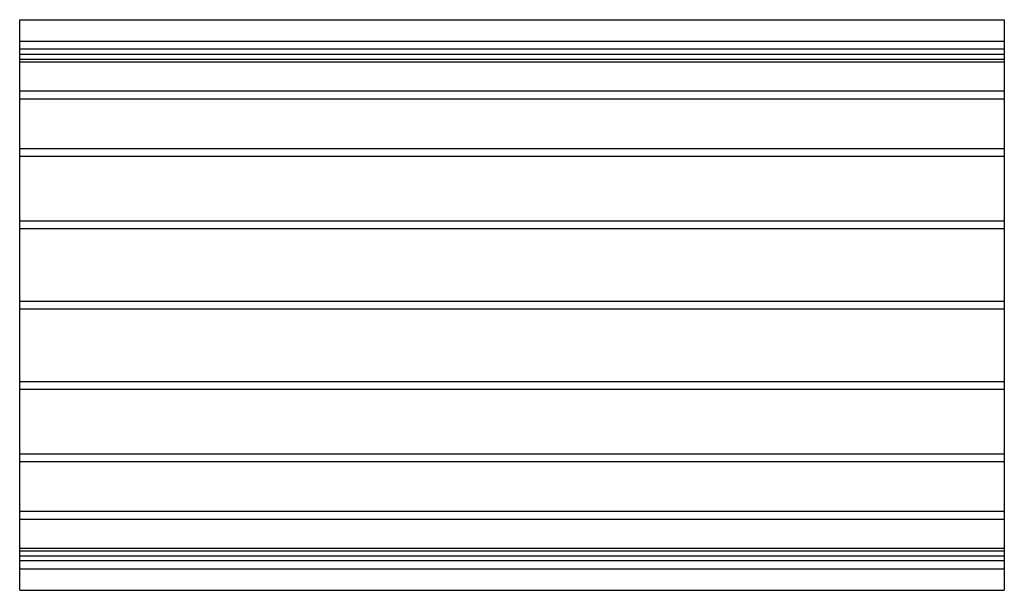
# Model space of a CAD drawing. Header units: millimetres. Extents: x -1250 to 1250, y -725 to 725.
import ezdxf

# ---------------------------------------------------------------- set-up
doc = ezdxf.new("R2010")
doc.units = ezdxf.units.MM
doc.layers.add('HIDDEN', color=7, linetype='Continuous')
doc.layers.add('THICK', color=7, linetype='Continuous')

msp = doc.modelspace()

# ---------------------------------------------------------------- linework, layer by layer
at = {"layer": 'HIDDEN'}
for p, q in [((-1250, 670), (1250, 670)), ((1250, 650), (-1250, 650)), ((-1250, 637.7), (1250, 637.7)), ((-1250, 637.7), (1250, 637.7)), ((-1250, 625), (1250, 625)), ((-1250, 617.7), (1250, 617.7)), ((-1250, 617.7), (1250, 617.7)), ((-1250, 544), (1250, 544)), ((-1250, 544), (1250, 544)), ((-1250, 524), (1250, 524)), ((-1250, 524), (1250, 524)), ((-1250, 397.9), (1250, 397.9)), ((-1250, 397.9), (1250, 397.9)), ((-1250, 377.9), (1250, 377.9)), ((-1250, 377.9), (1250, 377.9)), ((-1250, 214), (1250, 214)), ((-1250, 214), (1250, 214)), ((-1250, 194), (1250, 194)), ((-1250, 194), (1250, 194)), ((-1250, 10), (1250, 10)), ((-1250, 10), (1250, 10)), ((-1250, -10), (1250, -10)), ((-1250, -10), (1250, -10)), ((-1250, -194), (1250, -194)), ((-1250, -194), (1250, -194)), ((-1250, -214), (1250, -214)), ((-1250, -214), (1250, -214)), ((-1250, -377.9), (1250, -377.9)), ((-1250, -377.9), (1250, -377.9)), ((-1250, -397.9), (1250, -397.9)), ((-1250, -397.9), (1250, -397.9)), ((-1250, -524), (1250, -524)), ((-1250, -524), (1250, -524)), ((-1250, -544), (1250, -544)), ((-1250, -544), (1250, -544)), ((-1250, -617.7), (1250, -617.7)), ((-1250, -617.7), (1250, -617.7)), ((-1250, -625), (1250, -625)), ((-1250, -637.7), (1250, -637.7)), ((-1250, -637.7), (1250, -637.7)), ((1250, -650), (-1250, -650)), ((-1250, -670), (1250, -670))]:
    msp.add_line(p, q, dxfattribs=at)
at = {"layer": 'THICK'}
for p, q in [((-1250, 0), (-1250, 725)), ((-1250, 725), (1250, 725)), ((1250, 725), (1250, 0)), ((1250, 0), (1250, -725)), ((-1250, -725), (-1250, 0)), ((-1250, -725), (1250, -725))]:
    msp.add_line(p, q, dxfattribs=at)

doc.saveas('drawing.dxf')
